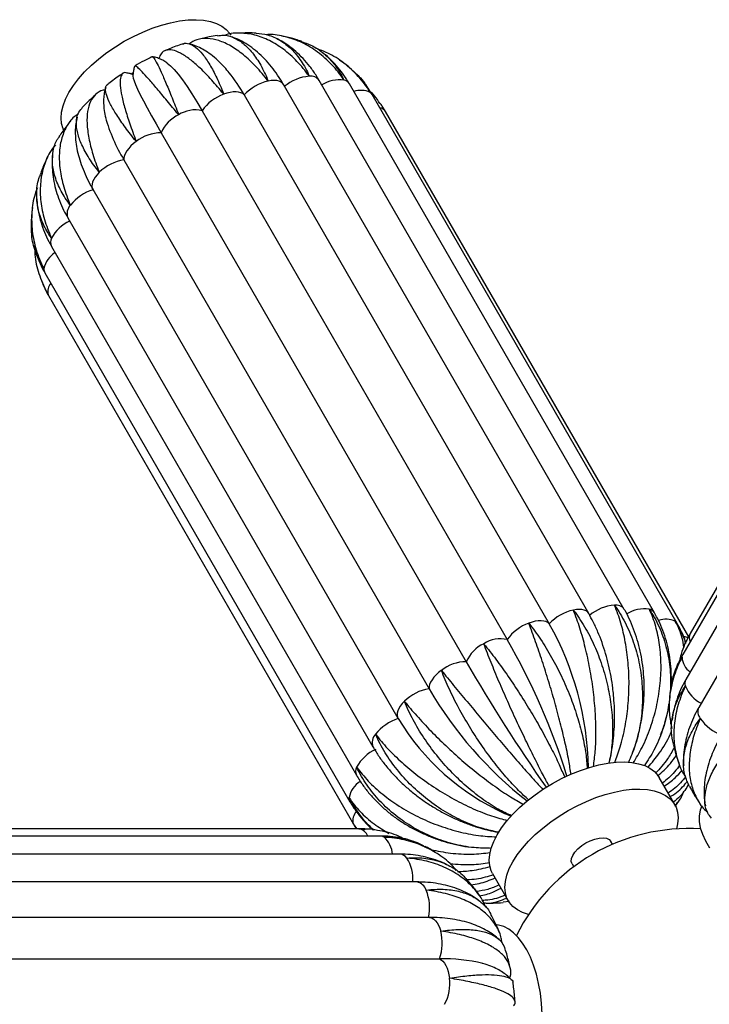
# Paper-space layout '_Inferior' of a CAD drawing. Header units: millimetres. Extents: x -353 to 353, y -312 to 312.
# Tile 5 of 9: x -209 to 6, y 5 to 312. Entities that reach past the tile are written whole.
import ezdxf

# ---------------------------------------------------------------- set-up
doc = ezdxf.new("R2010")
doc.units = ezdxf.units.MM

psp = doc.layouts.new('_Inferior')

# ---------------------------------------------------------------- linework, layer by layer
at = {"color": 7, "linetype": 'Continuous', "lineweight": 25}
for p, q in [((-142.32, 306.83), (-142.64, 306.95)), ((-114, 301.82), (-114.37, 302.11)), ((-107.9, 298.97), (-109, 299.76)), ((-31.18, 127.09), (-126.44, 292.09)), ((-20.06, 128.39), (-115.32, 293.39)), ((-10.64, 127.34), (-105.91, 292.34)), ((-138.75, 288.89), (-43.49, 123.89)), ((-3.57, 124.03), (-98.83, 289.03)), ((95.79, 285.83), (0.52, 120.83)), ((-151.87, 283.96), (-56.61, 118.96)), ((0.04, 119.77), (-94.59, 283.66)), ((-164.67, 277.05), (-69.41, 112.05)), ((93.5, 279.35), (-1.76, 114.35)), ((94.4, 271.48), (-0.86, 106.48)), ((-176.29, 268.64), (-81.02, 103.64)), ((98.43, 262.76), (3.17, 97.76)), ((-186, 259.43), (-90.74, 94.43)), ((-204.84, 253.73), (-205, 252.44)), ((-193.82, 250.52), (-98.55, 85.52)), ((-198.93, 241.63), (-103.67, 76.63)), ((-200.99, 233.38), (-105.73, 68.38)), ((-200.64, 227.83), (-199.86, 226.34)), ((-199.86, 226.34), (-104.6, 61.34)), ((-90.74, 94.43), (-90.65, 94.3)), ((-5.03, 94.71), (-5.15, 93.83)), ((-4.33, 67.5), (-9.21, 75.95)), ((-4.21, 66.91), (-2.61, 69.2)), ((5.17, 67.72), (5.26, 67.15)), ((-57.34, 64.7), (-55.39, 63.89)), ((-102.94, 59.96), (-293.47, 59.96)), ((-104.6, 61.34), (-103.75, 59.96)), ((-101.83, 59.92), (-102.94, 59.96)), ((-99.93, 59.79), (-100.98, 59.86)), ((-96.25, 57.68), (-286.77, 57.68)), ((-23.73, 55.11), (-24.25, 56)), ((-90.08, 52.02), (-280.61, 52.02)), ((-36.37, 49), (-35.86, 48.11)), ((-84.86, 43.35), (-275.38, 43.35)), ((-61.17, 45.95), (-56.29, 37.5)), ((-55.95, 37.25), (-57.91, 37.01)), ((-80.93, 32.28), (-271.46, 32.28)), ((-268.29, 19.39), (-77.77, 19.39))]:
    psp.add_line(p, q, dxfattribs=at)
at = {"color": 8, "linetype": 'Continuous', "lineweight": 25}
for p, q in [((-199.96, 226.54), (-199.86, 226.34)), ((-104.7, 61.54), (-104.6, 61.34)), ((-102.94, 59.96), (-102.79, 59.96))]:
    psp.add_line(p, q, dxfattribs=at)
at = {"color": 7, "linetype": 'Continuous', "lineweight": 25, "flags": 128}
for points in [[(-193.44, 289.63), (-192.08, 291.77), (-190.44, 293.92), (-188.55, 296.05), (-186.43, 298.14), (-184.1, 300.17), (-181.6, 302.1), (-178.94, 303.92), (-176.17, 305.61), (-173.31, 307.14), (-170.4, 308.5), (-167.47, 309.68), (-164.56, 310.65), (-161.7, 311.41), (-158.92, 311.95), (-156.26, 312.26), (-153.75, 312.34), (-151.42, 312.19), (-149.29, 311.8), (-147.38, 311.19), (-145.74, 310.36), (-144.36, 309.32), (-143.27, 308.08), (-142.89, 307.5)], [(-162.93, 298.9), (-162.83, 298.83), (-161.8, 297.97), (-160.64, 296.79), (-159.38, 295.32), (-158.03, 293.55), (-156.58, 291.51), (-155.07, 289.22), (-153.49, 286.69), (-151.87, 283.96)], [(-174.14, 295.42), (-174.06, 295.47), (-173.42, 295.88)], [(-173.48, 294.7), (-173.39, 294.15), (-173.12, 293.28), (-172.65, 292.11), (-172, 290.66), (-171.17, 288.95), (-170.18, 287), (-169.01, 284.8), (-167.7, 282.4), (-166.25, 279.81), (-164.67, 277.05)], [(-195.09, 277.95), (-195.27, 278.34), (-195.75, 279.92), (-195.92, 281.65), (-195.76, 283.51), (-195.3, 285.48), (-194.52, 287.53), (-193.44, 289.63)], [(-138.75, 288.89), (-139.21, 289.28), (-139.8, 289.56), (-140.49, 289.75), (-141.29, 289.83), (-142.18, 289.8), (-143.13, 289.67), (-144.13, 289.43), (-145.15, 289.09)], [(-172.45, 274.36), (-173.33, 273.67), (-174.11, 272.95), (-174.8, 272.2), (-175.37, 271.45), (-175.81, 270.7), (-176.11, 269.97), (-176.27, 269.28), (-176.29, 268.64)], [(-43.49, 123.89), (-43.95, 124.28), (-44.53, 124.56), (-45.23, 124.75), (-46.03, 124.83), (-46.92, 124.8), (-47.87, 124.67), (-48.86, 124.43), (-49.89, 124.09)], [(-77.19, 109.36), (-78.06, 108.67), (-78.85, 107.95), (-79.54, 107.2), (-80.1, 106.45), (-80.55, 105.7), (-80.85, 104.97), (-81.01, 104.28), (-81.02, 103.64)], [(-61.17, 45.95), (-61.59, 46.79), (-62.07, 48.37), (-62.23, 50.11), (-62.08, 51.97), (-61.61, 53.93), (-60.84, 55.98), (-59.76, 58.09), (-58.39, 60.23), (-56.76, 62.37), (-54.87, 64.51), (-52.74, 66.6), (-50.42, 68.62), (-47.91, 70.55), (-45.26, 72.37), (-42.48, 74.06), (-39.63, 75.6), (-36.72, 76.96), (-33.79, 78.13), (-30.88, 79.1), (-28.02, 79.87), (-25.24, 80.4), (-22.58, 80.71), (-20.07, 80.79), (-17.73, 80.64), (-15.6, 80.25), (-13.7, 79.64), (-12.05, 78.81), (-10.67, 77.77), (-9.58, 76.54), (-9.21, 75.95)], [(-54.88, 49.63), (-53.51, 51.77), (-51.88, 53.92), (-49.99, 56.05), (-47.86, 58.14), (-45.54, 60.17), (-43.03, 62.1), (-40.38, 63.92), (-37.6, 65.61), (-34.75, 67.14), (-31.84, 68.5), (-28.91, 69.68), (-26, 70.65), (-23.14, 71.41), (-20.36, 71.95), (-17.7, 72.26), (-15.19, 72.34), (-12.85, 72.19), (-10.72, 71.8), (-8.82, 71.19), (-7.17, 70.36), (-5.79, 69.32), (-4.7, 68.08), (-3.91, 66.66), (-3.43, 65.08), (-3.27, 63.35), (-3.42, 61.49), (-3.78, 59.88)], [(4.13, 67.13), (3.58, 65.7), (3.29, 64.02), (3.33, 62.21), (3.67, 60.28), (4.33, 58.26), (5.3, 56.17), (6.56, 54.04)], [(-36.37, 49), (-36.61, 49.76), (-36.53, 50.66), (-36.14, 51.65), (-35.46, 52.69), (-34.52, 53.71), (-33.37, 54.68), (-32.06, 55.53), (-30.67, 56.23), (-29.26, 56.75), (-27.9, 57.05), (-26.66, 57.13), (-25.61, 56.97), (-24.79, 56.59), (-24.25, 56), (-24.25, 56)], [(-49.97, 33.22), (-51.8, 33.81), (-53.45, 34.64), (-54.83, 35.68), (-55.92, 36.92), (-56.71, 38.34), (-57.19, 39.92), (-57.35, 41.65), (-57.2, 43.51), (-56.73, 45.48), (-55.96, 47.53), (-54.88, 49.63)], [(-45.66, 2.25), (-45.87, 5.47), (-46.26, 8.63), (-46.81, 11.68), (-47.52, 14.6), (-48.38, 17.35), (-49.39, 19.89), (-50.54, 22.21), (-51.8, 24.26), (-53.16, 26.02), (-54.61, 27.48), (-56.13, 28.62), (-57.7, 29.43), (-59.31, 29.89), (-60.08, 29.98)], [(-77.77, 19.39), (-77.22, 19.08), (-76.69, 18.61), (-76.21, 18.01), (-75.77, 17.27), (-75.4, 16.41), (-75.08, 15.46), (-74.84, 14.42), (-74.67, 13.33)]]:
    psp.add_lwpolyline(points, dxfattribs=at)
at = {"color": 8, "linetype": 'Continuous', "lineweight": 25, "flags": 128}
for points in [[(-126.44, 292.09), (-126.76, 292.51), (-127.24, 292.88), (-127.84, 293.16), (-128.56, 293.32), (-129.38, 293.39), (-130.27, 293.34), (-131.23, 293.19)], [(-98.83, 289.03), (-98.97, 289.23), (-99.38, 289.65)], [(-183.97, 264.73), (-184.68, 263.99), (-185.27, 263.23), (-185.73, 262.48), (-186.06, 261.75), (-186.24, 261.05), (-186.28, 260.4), (-186.17, 259.81), (-186, 259.43)], [(-31.17, 127.09), (-31.5, 127.51), (-31.98, 127.88), (-32.58, 128.16), (-33.3, 128.32), (-34.11, 128.39), (-35.01, 128.34), (-35.97, 128.19)], [(-3.57, 124.03), (-3.71, 124.23), (-4.12, 124.65)], [(-2.03, 113.48), (-1.9, 114.06), (-1.76, 114.35)], [(-88.71, 99.73), (-89.41, 98.99), (-90, 98.23), (-90.47, 97.48), (-90.79, 96.75), (-90.98, 96.05), (-91.02, 95.4), (-90.91, 94.81), (-90.74, 94.43)], [(-80.93, 32.28), (-80.59, 32.25), (-80.03, 32.07), (-79.48, 31.74), (-78.97, 31.25), (-78.49, 30.62), (-78.06, 29.86), (-77.7, 28.98), (-77.39, 28.01)]]:
    psp.add_lwpolyline(points, dxfattribs=at)
at = {"color": 7, "linetype": 'Continuous', "lineweight": 25}
for centre, radius, start, end in [((-185.42, 262.36), 53.69, 29.6172, 38.5428), ((-127.93, 278.67), 14.89, 102.8274, 136.6435), ((-117.4, 281.01), 13.71, 94.1936, 129.9867), ((-140.5, 276.03), 13.86, 109.5898, 145.1155), ((-154.54, 272.65), 11.05, 115.0125, 156.5428), ((-154.02, 274.67), 9.53, 76.9839, 122.9931), ((-133.24, 295.21), 50.59, 195.3178, 211.6855), ((-164.6, 264.27), 12.78, 90.3207, 127.8729), ((-173.76, 254.16), 14.7, 99.9025, 134.011), ((-181.62, 245.47), 14.49, 107.265, 141.7202), ((-22.14, 116.01), 13.71, 94.1936, 129.9867), ((-32.67, 113.67), 14.89, 102.8274, 136.6435), ((-45.24, 111.03), 13.86, 109.5898, 145.1155), ((-125.51, 77.48), 94.23, 0.9098, 29.5019), ((-59.27, 107.65), 11.05, 115.0125, 156.5428), ((-58.76, 109.67), 9.53, 76.9839, 122.9931), ((-241.04, 12.79), 212.8, 17.3915, 29.9266), ((-69.34, 99.27), 12.78, 90.3207, 127.8729), ((399.04, 382.7), 541.01, 210.0173, 214.9371), ((-78.49, 89.16), 14.7, 99.9025, 134.011), ((25.2, 165.58), 122.96, 210.2493, 232.0528), ((-86.35, 80.47), 14.49, 107.265, 141.7202), ((-26.24, 133.22), 75.26, 211.1371, 245.5062), ((15.03, 102.28), 13.87, 214.9324, 250.4401), ((-92.84, 73.42), 12.23, 113.1527, 151.8685), ((0, 0), 60, 86.3867, 153.6133), ((-95.22, 35.31), 14.38, 347.7555, 22.3858), ((-91.69, 24.31), 14.77, 340.5227, 14.5312), ((-76.55, -31.98), 51.38, 76.1792, 91.3511), ((-87.53, 11.45), 12.99, 331.1497, 8.2912)]:
    psp.add_arc(centre, radius, start, end, dxfattribs=at)
at = {"color": 8, "linetype": 'Continuous', "lineweight": 25}
for centre, radius, start, end in [((-117.94, 291.47), 3.25, 36.322, 98.274), ((-108.96, 283.04), 10.53, 82.2549, 121.8007), ((-108.03, 291.02), 2.51, 32.0055, 78.7759), ((-102.24, 283.81), 6.5, 63.9366, 110.3321), ((-96.8, 282.23), 2.63, 32.8557, 81.6268), ((-190.28, 251.82), 3.77, 135.9742, 200.2591), ((-188.2, 238.49), 12.11, 114.567, 151.9465), ((-196.47, 242.87), 2.75, 151.4428, 206.7888), ((-193.75, 233.18), 7.66, 121.9166, 168.7418), ((-199.05, 234.48), 2.22, 174.8929, 209.3969), ((-196.05, 227.53), 4.03, 139.5159, 194.0957), ((-22.68, 126.47), 3.25, 36.3041, 98.276), ((-13.7, 118.02), 10.55, 82.2724, 122.0004), ((-12.77, 126.02), 2.51, 32.0486, 78.7734), ((-6.99, 118.76), 6.55, 64.0393, 110.9698), ((-1.94, 116.24), 3.68, 59.5942, 82.2479), ((3.12, 119.6), 2.88, 154.5906, 206.0802), ((4.19, 113.86), 6.24, 183.4767, 233.6873), ((1.41, 105.29), 2.56, 152.3625, 200.3603), ((8.94, 108.68), 10.82, 203.3249, 242.4563), ((6.24, 96.45), 3.33, 156.8751, 219.3504), ((-95.02, 86.82), 3.77, 135.9773, 200.2357), ((-101.21, 77.87), 2.76, 151.4435, 206.78), ((-98.47, 68.17), 7.68, 121.6992, 168.7198), ((-103.79, 69.48), 2.22, 174.891, 209.4594), ((-100.7, 62.53), 4.12, 137.4839, 193.783), ((-103.67, 56.26), 3.8, 22.0169, 76.6159), ((-96.27, 55.49), 2.19, 56.8437, 89.5604), ((-100.37, 51.37), 7.97, 4.6395, 48.3318), ((-90.28, 49.22), 2.81, 34.0475, 86.0134), ((-97.91, 44.35), 11.86, 355.1624, 32.8717), ((-85.44, 39.73), 3.67, 16.8772, 80.8751)]:
    psp.add_arc(centre, radius, start, end, dxfattribs=at)
at = {"color": 7, "linetype": 'Continuous', "lineweight": 25}
for points, knots in [([(-147.12, 307.4), (-147.98, 307.27), (-149.98, 306.95), (-151.95, 306.45), (-153.08, 306.16)], [0, 0, 0, 0, 0.430795, 1, 1, 1, 1]), ([(-147.1, 307.3), (-146.49, 307.41), (-144.83, 307.72), (-142.11, 306.94), (-139.04, 305.1), (-136.16, 302.17), (-133.51, 298.23), (-131.96, 295), (-131.25, 293.22), (-131.23, 293.19)], [0, 0, 0, 0, 0.105417, 0.285362, 0.460584, 0.640909, 0.816127, 0.996433, 1, 1, 1, 1]), ([(-118.41, 294.68), (-118.43, 294.72), (-119.64, 296.39), (-122.24, 299.5), (-126.42, 303.24), (-130.88, 306.01), (-135.43, 307.74), (-139.98, 308.26), (-143.15, 308.12), (-144.7, 307.49), (-144.85, 307.43)], [0, 0, 0, 0, 0.0032773, 0.1642808, 0.3299562, 0.490962, 0.6566564, 0.8173385, 0.982684, 1, 1, 1, 1]), ([(-135.01, 308.15), (-135.86, 308.19), (-137.94, 308.28), (-140.03, 308.16), (-141.27, 308.09)], [0, 0, 0, 0, 0.4045525, 1, 1, 1, 1]), ([(-135.02, 308.11), (-133.8, 308), (-131.22, 307.78), (-127.48, 306.06), (-123.95, 303.33), (-120.86, 299.56), (-119.17, 296.44), (-118.42, 294.72), (-118.41, 294.68)], [0, 0, 0, 0, 0.177707, 0.379325, 0.586815, 0.788428, 0.995896, 1, 1, 1, 1]), ([(-107.54, 293.47), (-107.57, 293.51), (-108.73, 295.24), (-111.31, 298.46), (-115.68, 302.35), (-120.56, 305.32), (-125.72, 307.08), (-129.53, 307.84), (-131.52, 307.67), (-131.76, 307.65)], [0, 0, 0, 0, 0.003908, 0.195884, 0.39343, 0.585409, 0.782979, 0.974571, 1, 1, 1, 1]), ([(-120.85, 305.59), (-121.44, 305.79), (-123.21, 306.39), (-125.26, 306.92), (-126.72, 307.17), (-126.96, 307.21)], [0, 0, 0, 0, 0.2991954, 0.8818678, 1, 1, 1, 1]), ([(-157.77, 304.8), (-157.85, 304.78), (-159.31, 304.34), (-161.2, 303.63), (-162.98, 302.85), (-163.42, 302.65)], [0, 0, 0, 0, 0.040647, 0.761265, 1, 1, 1, 1]), ([(-157.77, 304.8), (-157.76, 304.8), (-157.23, 305.18), (-155.92, 304.91), (-153.91, 303.92), (-151.73, 301.68), (-149.51, 298.48), (-147.29, 294.31), (-145.87, 290.96), (-145.16, 289.12), (-145.15, 289.09)], [0, 0, 0, 0, 0.002971, 0.165999, 0.333758, 0.497113, 0.665227, 0.828579, 0.996675, 1, 1, 1, 1]), ([(-143.39, 295.73), (-143.89, 296.34), (-145.04, 297.75), (-146.96, 299.67), (-149.06, 301.44), (-151.15, 302.86), (-153.18, 303.9), (-154.81, 304.55), (-155.79, 304.76), (-156.06, 304.82)], [0, 0, 0, 0, 0.13591, 0.315081, 0.497364, 0.657078, 0.806173, 0.945229, 1, 1, 1, 1]), ([(-131.23, 293.19), (-131.26, 293.22), (-132.5, 294.84), (-135.07, 297.86), (-138.96, 301.51), (-142.89, 304.26), (-146.67, 305.99), (-150.27, 306.64), (-153.43, 306.33), (-155.18, 305.28), (-155.98, 304.8)], [0, 0, 0, 0, 0.00292, 0.146365, 0.293972, 0.437419, 0.585044, 0.728202, 0.875516, 1, 1, 1, 1]), ([(-126.44, 292.09), (-126.75, 292.62), (-127.63, 294.11), (-129.23, 296.43), (-131.26, 298.96), (-133.45, 301.23), (-135.77, 303.23), (-138.21, 304.9), (-140.27, 306.06), (-141.55, 306.53), (-141.95, 306.68)], [0, 0, 0, 0, 0.077096, 0.221319, 0.366225, 0.511208, 0.655411, 0.797787, 0.93727, 1, 1, 1, 1]), ([(-115.32, 293.39), (-115.65, 293.94), (-116.55, 295.45), (-118.2, 297.76), (-120.32, 300.25), (-122.61, 302.47), (-125.08, 304.39), (-126.99, 305.67), (-128.12, 306.22), (-128.34, 306.32)], [0, 0, 0, 0, 0.09816, 0.272689, 0.446684, 0.619394, 0.790473, 0.959688, 1, 1, 1, 1]), ([(-120.88, 305.5), (-119.89, 305.18), (-117.31, 304.35), (-113.73, 301.85), (-110.21, 298.21), (-108.36, 295.18), (-107.56, 293.51), (-107.54, 293.47)], [0, 0, 0, 0, 0.170836, 0.448024, 0.71736, 0.994518, 1, 1, 1, 1]), ([(-145.15, 289.09), (-145.18, 289.12), (-146.43, 290.69), (-148.93, 293.64), (-152.46, 297.29), (-155.77, 300.14), (-158.69, 302.05), (-161.23, 303), (-163.24, 302.92), (-164.67, 302.04), (-165.14, 300.78), (-165.35, 300.23)], [0, 0, 0, 0, 0.002594, 0.130031, 0.261165, 0.388603, 0.519753, 0.646935, 0.777808, 0.904946, 1, 1, 1, 1]), ([(-99.38, 289.65), (-99.41, 289.68), (-100.51, 291.46), (-103.02, 294.81), (-107.5, 298.9), (-111.99, 301.84), (-115.09, 302.93), (-116.34, 303.36)], [0, 0, 0, 0, 0.005477, 0.274566, 0.551462, 0.820554, 1, 1, 1, 1]), ([(-105.91, 292.34), (-106.24, 292.9), (-107.15, 294.42), (-108.82, 296.73), (-111, 299.17), (-112.64, 300.79), (-113.61, 301.53), (-113.71, 301.61)], [0, 0, 0, 0, 0.158616, 0.428827, 0.698032, 0.965807, 1, 1, 1, 1]), ([(-167.53, 300.78), (-168.35, 300.38), (-170.16, 299.5), (-171.89, 298.48), (-172.83, 297.92)], [0, 0, 0, 0, 0.457963, 1, 1, 1, 1]), ([(-159.21, 282.66), (-159.23, 282.69), (-160.48, 284.22), (-162.88, 287.13), (-166, 290.86), (-168.63, 293.93), (-170.69, 296.2), (-172.07, 297.55), (-172.77, 298.1), (-172.79, 297.9), (-172.79, 297.86)], [0, 0, 0, 0, 0.003214, 0.16109, 0.323547, 0.481426, 0.643902, 0.801463, 0.963597, 1, 1, 1, 1]), ([(-167.46, 300.81), (-167.29, 300.69), (-166.96, 300.45), (-165.98, 298.75), (-164.69, 296.1), (-163.11, 292.51), (-161.28, 288.05), (-159.93, 284.58), (-159.22, 282.7), (-159.21, 282.66)], [0, 0, 0, 0, 0.16317, 0.331498, 0.495408, 0.664092, 0.827998, 0.996664, 1, 1, 1, 1]), ([(-162.94, 298.88), (-163.14, 299.02), (-163.7, 299.43), (-164.76, 299.99), (-166.07, 300.53), (-167.02, 300.72), (-167.46, 300.8)], [0, 0, 0, 0, 0.169805, 0.479996, 0.762286, 1, 1, 1, 1]), ([(-105.32, 296.95), (-105.7, 297.29), (-106.4, 297.91), (-107.17, 298.44), (-107.51, 298.68)], [0, 0, 0, 0, 0.549272, 1, 1, 1, 1]), ([(-176.6, 295.56), (-176.89, 295.37), (-178.41, 294.4), (-180.05, 293.21), (-181.33, 292.15), (-181.49, 292.03)], [0, 0, 0, 0, 0.1690623, 0.8989804, 1, 1, 1, 1]), ([(-175.55, 295.74), (-175.58, 295.75), (-176.17, 295.99), (-176.84, 295.53), (-177.49, 294.26), (-177.53, 291.94), (-177.03, 288.7), (-176.02, 284.67), (-174.51, 279.9), (-173.2, 276.31), (-172.46, 274.39), (-172.45, 274.36)], [0, 0, 0, 0, 0.007687, 0.150556, 0.289452, 0.432378, 0.571553, 0.714782, 0.853954, 0.997167, 1, 1, 1, 1]), ([(-173.46, 295.15), (-173.58, 295.21), (-174.03, 295.42), (-174.75, 295.65), (-175.37, 295.72), (-175.55, 295.74)], [0, 0, 0, 0, 0.204278, 0.768762, 1, 1, 1, 1]), ([(-172.9, 297.82), (-172.92, 297.78), (-173.13, 297.35), (-173.31, 296.51), (-173.47, 295.48), (-173.47, 294.9), (-173.47, 294.66)], [0, 0, 0, 0, 0.04085, 0.399144, 0.745416, 1, 1, 1, 1]), ([(-105.36, 296.9), (-104.36, 296.02), (-101.99, 293.97), (-100.26, 291.29), (-99.4, 289.68), (-99.38, 289.65)], [0, 0, 0, 0, 0.42124, 0.988774, 1, 1, 1, 1]), ([(-172.45, 274.36), (-172.47, 274.39), (-173.7, 275.88), (-175.96, 278.79), (-178.64, 282.67), (-180.61, 286.06), (-181.81, 288.81), (-182.13, 290.78), (-181.98, 291.83), (-181.51, 291.98), (-181.46, 291.99)], [0, 0, 0, 0, 0.003267, 0.16379, 0.32897, 0.489495, 0.654694, 0.814896, 0.979748, 1, 1, 1, 1]), ([(-98.83, 289.03), (-99.18, 289.59), (-100.09, 291.1), (-101.24, 292.75), (-102.14, 293.75), (-102.3, 293.93)], [0, 0, 0, 0, 0.329285, 0.878992, 1, 1, 1, 1]), ([(-185.06, 289.03), (-185.98, 288.21), (-187.49, 286.86), (-188.86, 285.38), (-189.4, 284.8)], [0, 0, 0, 0, 0.602557, 1, 1, 1, 1]), ([(-182.22, 290.4), (-182.41, 290.38), (-183.6, 290.26), (-185.18, 289.13), (-186.85, 286.96), (-187.74, 283.88), (-187.92, 280.01), (-187.36, 275.5), (-186.08, 270.4), (-184.77, 266.7), (-183.99, 264.77), (-183.97, 264.73)], [0, 0, 0, 0, 0.026955, 0.167051, 0.303249, 0.4434, 0.579873, 0.72032, 0.85679, 0.997222, 1, 1, 1, 1]), ([(-181.93, 291.31), (-182.04, 290.99), (-182.35, 290.08), (-182.59, 288.53), (-182.69, 286.61), (-182.53, 284.5), (-182.29, 282.87), (-182.03, 281.9), (-181.98, 281.73)], [0, 0, 0, 0, 0.099344, 0.2815844, 0.4794392, 0.699904, 0.9481928, 1, 1, 1, 1]), ([(-96.37, 286.18), (-96.89, 287.03), (-97.74, 288.41), (-98.93, 289.51), (-99.39, 289.93)], [0, 0, 0, 0, 0.613332, 1, 1, 1, 1]), ([(-94.59, 283.66), (-94.92, 284.23), (-95.46, 285.16), (-96.11, 286.01), (-96.35, 286.34)], [0, 0, 0, 0, 0.616538, 1, 1, 1, 1]), ([(-190.62, 282.9), (-191.05, 282.61), (-192.55, 281.6), (-194.36, 278.97), (-195.95, 275.15), (-196.61, 270.6), (-196.36, 265.61), (-195.2, 260.2), (-193.84, 256.42), (-193.01, 254.48), (-192.99, 254.44)], [0, 0, 0, 0, 0.0597517, 0.2134951, 0.3717003, 0.5257527, 0.6842925, 0.8383415, 0.9968643, 1, 1, 1, 1]), ([(-183.97, 264.73), (-184, 264.76), (-185.17, 266.23), (-187.28, 269.17), (-189.54, 273.27), (-190.9, 277.08), (-191.28, 280.37), (-190.84, 283.02), (-189.83, 284.22), (-189.37, 284.77)], [0, 0, 0, 0, 0.003436, 0.172246, 0.345954, 0.514767, 0.688495, 0.856968, 1, 1, 1, 1]), ([(-192.92, 280.78), (-193.23, 280.41), (-194.42, 278.99), (-195.63, 277.31), (-196.46, 275.97), (-196.57, 275.79)], [0, 0, 0, 0, 0.231207, 0.89665, 1, 1, 1, 1]), ([(-190.93, 281.91), (-191.07, 281.24), (-191.38, 279.78), (-191.52, 277.42), (-191.42, 274.83), (-191.03, 272.11), (-190.35, 269.3), (-189.38, 266.4), (-188.14, 263.47), (-186.97, 261.14), (-186.21, 259.8), (-186, 259.43)], [0, 0, 0, 0, 0.094027, 0.206172, 0.32273, 0.443786, 0.568642, 0.695984, 0.82439, 0.952562, 1, 1, 1, 1]), ([(-192.99, 254.44), (-193.01, 254.47), (-194.13, 255.94), (-196.07, 258.93), (-197.94, 263.31), (-198.79, 267.58), (-198.49, 271.48), (-197.69, 274.25), (-196.7, 275.48), (-196.49, 275.74)], [0, 0, 0, 0, 0.003813, 0.191145, 0.383912, 0.571247, 0.764036, 0.950994, 1, 1, 1, 1]), ([(-197.68, 273.31), (-198.29, 272.53), (-199.94, 270.4), (-201.54, 266.29), (-202.52, 261.14), (-202.4, 255.67), (-201.26, 249.99), (-199.81, 246.16), (-198.91, 244.23), (-198.89, 244.19)], [0, 0, 0, 0, 0.105595, 0.285505, 0.460691, 0.640981, 0.816164, 0.996434, 1, 1, 1, 1]), ([(-199.98, 269.81), (-200.05, 269.68), (-200.72, 268.41), (-201.56, 266.45), (-202.2, 264.58), (-202.43, 263.93)], [0, 0, 0, 0, 0.069711, 0.674146, 1, 1, 1, 1]), ([(-198.55, 270.09), (-198.62, 269.27), (-198.77, 267.5), (-198.62, 264.72), (-198.21, 261.8), (-197.48, 258.84), (-196.46, 255.87), (-195.24, 253.08), (-194.26, 251.32), (-193.82, 250.52)], [0, 0, 0, 0, 0.127754, 0.272735, 0.419857, 0.56916, 0.720457, 0.873378, 1, 1, 1, 1]), ([(-198.89, 244.19), (-198.91, 244.22), (-199.96, 245.69), (-201.73, 248.76), (-203.29, 253.46), (-203.66, 258.2), (-203.33, 261.72), (-202.52, 263.54), (-202.36, 263.9)], [0, 0, 0, 0, 0.004695, 0.235331, 0.472659, 0.703298, 0.940654, 1, 1, 1, 1]), ([(-203.25, 259.93), (-203.54, 259.26), (-204.54, 256.83), (-205.17, 252.23), (-205.1, 246.39), (-203.83, 240.48), (-202.27, 236.62), (-201.29, 234.71), (-201.27, 234.67)], [0, 0, 0, 0, 0.086645, 0.31059, 0.541058, 0.764998, 0.995442, 1, 1, 1, 1]), ([(-203.46, 256.5), (-203.45, 256.07), (-203.4, 254.62), (-202.98, 252.14), (-202.23, 249.08), (-201.15, 246.06), (-200.02, 243.58), (-199.21, 242.12), (-198.93, 241.63)], [0, 0, 0, 0, 0.08255, 0.283818, 0.486078, 0.689543, 0.894323, 1, 1, 1, 1]), ([(-205.02, 252.2), (-205.05, 251.96), (-205.23, 250.55), (-205.24, 249.13), (-205.25, 247.95)], [0, 0, 0, 0, 0.172649, 1, 1, 1, 1]), ([(-201.27, 234.67), (-201.29, 234.7), (-202.26, 236.2), (-203.85, 239.38), (-205.14, 243.85), (-205.13, 246.78), (-205.13, 247.95)], [0, 0, 0, 0, 0.007455, 0.373707, 0.750587, 1, 1, 1, 1]), ([(-204.45, 241.88), (-204.29, 241.25), (-203.86, 239.57), (-202.84, 236.98), (-201.79, 234.79), (-201.13, 233.63), (-200.99, 233.38)], [0, 0, 0, 0, 0.212234, 0.56813, 0.907099, 1, 1, 1, 1]), ([(-204.15, 240.81), (-204.13, 239.98), (-204.05, 237.12), (-202.71, 232.31), (-201.04, 228.46), (-199.98, 226.58), (-199.96, 226.54)], [0, 0, 0, 0, 0.165548, 0.572718, 0.991712, 1, 1, 1, 1]), ([(-201.83, 230.49), (-201.66, 230.01), (-201.48, 229.5), (-201.24, 229.02), (-201.22, 228.98)], [0, 0, 0, 0, 0.92982, 1, 1, 1, 1]), ([(-199.96, 226.54), (-199.98, 226.58), (-200.44, 227.36), (-200.78, 228.22), (-201.1, 229.04)], [0, 0, 0, 0, 0.0389527, 1, 1, 1, 1]), ([(-23.05, 80.66), (-22.45, 82.23), (-21.13, 85.72), (-19.74, 91.71), (-18.81, 98.34), (-18.49, 105.07), (-18.78, 111.8), (-19.65, 118.22), (-21.08, 124.27), (-22.38, 127.92), (-23.13, 129.65), (-23.14, 129.68)], [0, 0, 0, 0, 0.105951, 0.234673, 0.359815, 0.488588, 0.613981, 0.743026, 0.868416, 0.997448, 1, 1, 1, 1]), ([(-23.14, 129.68), (-23.12, 129.65), (-21.91, 127.97), (-19.69, 124.34), (-17.14, 118.37), (-15.35, 111.9), (-14.41, 105.24), (-14.31, 98.46), (-15.08, 91.89), (-16.54, 85.82), (-18.07, 82.32), (-18.79, 80.67)], [0, 0, 0, 0, 0.00255, 0.127825, 0.256735, 0.382011, 0.510936, 0.63596, 0.764614, 0.889595, 1, 1, 1, 1]), ([(-29.7, 79.37), (-29.49, 80.91), (-29.03, 84.3), (-28.86, 90.16), (-29.08, 96.67), (-29.73, 103.33), (-30.78, 110.03), (-32.18, 116.49), (-33.91, 122.62), (-35.24, 126.37), (-35.96, 128.15), (-35.97, 128.19)], [0, 0, 0, 0, 0.107357, 0.235876, 0.360821, 0.489392, 0.614587, 0.74343, 0.868623, 0.997452, 1, 1, 1, 1]), ([(-35.97, 128.19), (-35.95, 128.15), (-34.71, 126.53), (-32.35, 123.01), (-29.35, 117.21), (-26.91, 110.91), (-25.13, 104.42), (-24.01, 97.8), (-23.62, 91.38), (-23.86, 85.43), (-24.55, 81.98), (-24.88, 80.36)], [0, 0, 0, 0, 0.002547, 0.127685, 0.256453, 0.381593, 0.510376, 0.635264, 0.763776, 0.88862, 1, 1, 1, 1]), ([(-23.56, 102.88), (-23.59, 103.18), (-23.74, 104.71), (-24.19, 107.45), (-24.93, 111.06), (-25.87, 114.59), (-26.98, 118.03), (-28.28, 121.34), (-29.67, 124.38), (-30.7, 126.23), (-31.18, 127.09)], [0, 0, 0, 0, 0.0343573, 0.1740884, 0.3139394, 0.454035, 0.5945146, 0.7355141, 0.8771567, 1, 1, 1, 1]), ([(-17.51, 83.64), (-17.3, 84.18), (-16.65, 85.84), (-15.79, 88.77), (-14.93, 92.38), (-14.32, 96.06), (-13.94, 99.78), (-13.81, 103.51), (-13.92, 107.23), (-14.27, 110.91), (-14.87, 114.52), (-15.71, 118.04), (-16.8, 121.44), (-18.09, 124.63), (-19.22, 126.92), (-19.9, 128.12), (-20.06, 128.39)], [0, 0, 0, 0, 0.036972, 0.115589, 0.1942, 0.272814, 0.351451, 0.430131, 0.508874, 0.587701, 0.66663, 0.745669, 0.824808, 0.904008, 0.978402, 1, 1, 1, 1]), ([(-17.26, 80.5), (-16.32, 82.06), (-14.24, 85.51), (-11.82, 91.41), (-9.92, 97.91), (-8.8, 104.5), (-8.46, 111.07), (-8.92, 117.34), (-10.15, 123.23), (-11.47, 126.77), (-12.27, 128.44), (-12.28, 128.47)], [0, 0, 0, 0, 0.106795, 0.235396, 0.360419, 0.48907, 0.614345, 0.743268, 0.86854, 0.99745, 1, 1, 1, 1]), ([(-12.28, 128.47), (-12.14, 128.26), (-11.99, 128.04), (-11.71, 127.6), (-11.57, 127.37), (-11.16, 126.7), (-10.89, 126.24), (-10.12, 124.86), (-9.65, 123.92), (-8.35, 121.01), (-7.63, 118.98), (-6.5, 114.73), (-6.1, 112.57), (-5.64, 108.18), (-5.57, 105.95), (-5.67, 103.68)], [0, 0, 0, 0, 0.03125, 0.03125, 0.0625, 0.0625, 0.125, 0.125, 0.25, 0.25, 0.5, 0.5, 0.75, 0.75, 1, 1, 1, 1]), ([(-5.48, 104.14), (-5.46, 104.49), (-5.33, 106.06), (-5.39, 108.83), (-5.67, 112.41), (-6.27, 115.92), (-7.13, 119.32), (-8.28, 122.59), (-9.48, 125.25), (-10.34, 126.79), (-10.64, 127.34)], [0, 0, 0, 0, 0.042161, 0.18879, 0.33532, 0.481666, 0.627724, 0.773379, 0.918508, 1, 1, 1, 1]), ([(-36.69, 76.87), (-36.91, 78.29), (-37.39, 81.38), (-38.54, 86.87), (-40.02, 93.02), (-41.73, 99.4), (-43.65, 105.91), (-45.67, 112.27), (-47.77, 118.4), (-49.17, 122.21), (-49.87, 124.05), (-49.89, 124.09)], [0, 0, 0, 0, 0.107923, 0.236361, 0.361227, 0.489716, 0.614832, 0.743593, 0.868706, 0.997453, 1, 1, 1, 1]), ([(-49.89, 124.09), (-49.86, 124.05), (-48.61, 122.48), (-46.13, 119.08), (-42.72, 113.52), (-39.61, 107.5), (-36.94, 101.34), (-34.73, 95.08), (-33.09, 89.04), (-32, 83.47), (-31.76, 80.28), (-31.65, 78.77)], [0, 0, 0, 0, 0.002547, 0.127665, 0.256413, 0.381533, 0.510296, 0.635164, 0.763656, 0.88848, 1, 1, 1, 1]), ([(-1.44, 116.61), (-1.6, 117.56), (-2.11, 120.44), (-3.25, 122.99), (-4.11, 124.61), (-4.12, 124.65)], [0, 0, 0, 0, 0.327455, 0.986954, 1, 1, 1, 1]), ([(-4.12, 124.65), (-4.1, 124.61), (-3, 122.83), (-1.72, 120.59), (-1.05, 118.14), (-0.93, 117.71)], [0, 0, 0, 0, 0.016441, 0.824121, 1, 1, 1, 1]), ([(-0.81, 117.94), (-0.85, 118.06), (-1.21, 119.25), (-2.1, 121.3), (-3.1, 123.15), (-3.57, 124.03)], [0, 0, 0, 0, 0.053293, 0.552836, 1, 1, 1, 1]), ([(0.6, 120.96), (0.58, 120.92), (-0.47, 119.11), (-2.03, 116), (-2.78, 112.68), (-3.07, 111.36)], [0, 0, 0, 0, 0.0121216, 0.6076222, 1, 1, 1, 1]), ([(-43.59, 73.32), (-44.24, 74.53), (-45.65, 77.18), (-48.13, 82.04), (-50.89, 87.63), (-53.69, 93.54), (-56.51, 99.71), (-59.2, 105.85), (-61.71, 111.9), (-63.22, 115.75), (-63.93, 117.63), (-63.95, 117.66)], [0, 0, 0, 0, 0.107748, 0.236211, 0.361101, 0.489616, 0.614756, 0.743542, 0.868681, 0.997453, 1, 1, 1, 1]), ([(-63.95, 117.66), (-63.92, 117.63), (-62.67, 116.11), (-60.12, 112.83), (-56.33, 107.54), (-52.57, 101.91), (-49.04, 96.2), (-45.74, 90.47), (-42.84, 85.03), (-40.41, 80.08), (-39.23, 77.3), (-38.68, 76)], [0, 0, 0, 0, 0.0025485, 0.1277502, 0.2565848, 0.3817883, 0.5106377, 0.6355895, 0.7641676, 0.8890758, 1, 1, 1, 1]), ([(-1.76, 114.35), (-2.08, 113.77), (-2.93, 112.23), (-3.86, 110.23), (-4.33, 108.76), (-4.46, 108.35)], [0, 0, 0, 0, 0.300198, 0.801654, 1, 1, 1, 1]), ([(-2.03, 113.48), (-2.05, 113.44), (-3.04, 111.6), (-4.67, 107.74), (-5.96, 101.83), (-6.24, 96.21), (-5.56, 92.73), (-5.25, 91.18)], [0, 0, 0, 0, 0.0052755, 0.2644482, 0.5311413, 0.7903177, 1, 1, 1, 1]), ([(-5.55, 103.88), (-5.24, 105.46), (-4.59, 108.81), (-3.03, 111.9), (-2.05, 113.45), (-2.03, 113.48)], [0, 0, 0, 0, 0.469186, 0.989704, 1, 1, 1, 1]), ([(-49.94, 68.95), (-50.98, 69.89), (-53.26, 71.96), (-56.98, 76.02), (-60.94, 80.86), (-64.8, 86.16), (-68.48, 91.85), (-71.83, 97.67), (-74.79, 103.55), (-76.44, 107.41), (-77.17, 109.32), (-77.19, 109.36)], [0, 0, 0, 0, 0.106842, 0.235436, 0.360453, 0.489097, 0.614365, 0.743282, 0.868547, 0.99745, 1, 1, 1, 1]), ([(-77.19, 109.36), (-77.16, 109.33), (-75.94, 107.83), (-73.35, 104.67), (-69.24, 99.7), (-64.92, 94.51), (-60.6, 89.36), (-56.29, 84.31), (-52.21, 79.62), (-48.52, 75.47), (-46.46, 73.25), (-45.5, 72.22)], [0, 0, 0, 0, 0.002552, 0.127939, 0.256964, 0.382352, 0.511392, 0.636528, 0.765296, 0.890388, 1, 1, 1, 1]), ([(-0.86, 106.48), (-1.18, 105.91), (-2.03, 104.37), (-3.2, 101.76), (-4.23, 98.66), (-4.82, 96.4), (-4.97, 95.17), (-4.99, 95)], [0, 0, 0, 0, 0.1570186, 0.4251897, 0.6923291, 0.957962, 1, 1, 1, 1]), ([(-24.82, 80.37), (-24.68, 80.95), (-24.24, 82.63), (-23.75, 85.56), (-23.32, 89.12), (-23.1, 92.74), (-23.08, 96.41), (-23.22, 99.8), (-23.46, 101.95), (-23.56, 102.88)], [0, 0, 0, 0, 0.0840734, 0.2442943, 0.4039942, 0.5632032, 0.7220134, 0.8805495, 1, 1, 1, 1]), ([(-5.56, 103.88), (-5.61, 103.57), (-5.87, 102.05), (-6.02, 100.41), (-6.02, 99.08), (-6.02, 98.98)], [0, 0, 0, 0, 0.1943142, 0.9352454, 1, 1, 1, 1]), ([(-4.72, 86.39), (-4.97, 87.58), (-5.57, 90.38), (-5.19, 94.88), (-3.78, 99.74), (-2.07, 102.85), (-1.01, 104.37), (-0.99, 104.4)], [0, 0, 0, 0, 0.195927, 0.464727, 0.725913, 0.994683, 1, 1, 1, 1]), ([(-0.99, 104.4), (-1.01, 104.36), (-1.92, 102.49), (-3.41, 98.65), (-4.59, 92.93), (-4.71, 87.25), (-3.68, 81.95), (-2.36, 78.17), (-1.11, 76.43), (-0.89, 76.11)], [0, 0, 0, 0, 0.003841, 0.192527, 0.386689, 0.575379, 0.769563, 0.957873, 1, 1, 1, 1]), ([(-55.29, 64.01), (-56.66, 64.65), (-59.69, 66.06), (-64.49, 69.21), (-69.5, 73.18), (-74.28, 77.76), (-78.76, 82.86), (-82.72, 88.27), (-86.11, 93.93), (-87.91, 97.76), (-88.69, 99.69), (-88.71, 99.73)], [0, 0, 0, 0, 0.106386, 0.235045, 0.360126, 0.488836, 0.614168, 0.743151, 0.86848, 0.997449, 1, 1, 1, 1]), ([(-88.71, 99.73), (-88.69, 99.7), (-87.51, 98.23), (-84.92, 95.17), (-80.59, 90.51), (-75.82, 85.81), (-70.83, 81.29), (-65.66, 77), (-60.56, 73.18), (-55.76, 69.93), (-52.89, 68.34), (-51.55, 67.59)], [0, 0, 0, 0, 0.002549, 0.127754, 0.256593, 0.381801, 0.510655, 0.635611, 0.764193, 0.889105, 1, 1, 1, 1]), ([(-6.24, 98.88), (-6.3, 98.29), (-6.6, 95.44), (-8.1, 90.54), (-10.52, 84.61), (-12.75, 81.23), (-13.79, 79.65)], [0, 0, 0, 0, 0.085005, 0.409616, 0.724963, 1, 1, 1, 1]), ([(-8.71, 89.25), (-8.52, 89.73), (-7.86, 91.37), (-7.03, 94.26), (-6.37, 96.85), (-6.17, 98.25), (-6.14, 98.44)], [0, 0, 0, 0, 0.162544, 0.551743, 0.94109, 1, 1, 1, 1]), ([(3.17, 97.76), (2.86, 97.21), (2, 95.67), (0.82, 93.09), (-0.28, 90.01), (-1.06, 86.91), (-1.5, 83.83), (-1.65, 81.41), (-1.55, 80.05), (-1.52, 79.69)], [0, 0, 0, 0, 0.095864, 0.266966, 0.437599, 0.606993, 0.774763, 0.940631, 1, 1, 1, 1]), ([(0.3, 73.14), (-0.25, 74.32), (-1.37, 76.71), (-1.74, 80.85), (-1.11, 85.24), (0.64, 89.78), (2.51, 92.8), (3.64, 94.31), (3.66, 94.34)], [0, 0, 0, 0, 0.189301, 0.388076, 0.592641, 0.791411, 0.995954, 1, 1, 1, 1]), ([(3.66, 94.34), (3.64, 94.3), (2.8, 92.41), (1.41, 88.61), (0.27, 83.15), (0.08, 77.93), (0.84, 73.18), (2.63, 69.03), (4.36, 66.36), (5.71, 65.32), (5.89, 65.18)], [0, 0, 0, 0, 0.003253, 0.163058, 0.3275, 0.487308, 0.651769, 0.811255, 0.97537, 1, 1, 1, 1]), ([(-59.47, 58.9), (-61.03, 59.22), (-64.56, 59.93), (-70.13, 62.08), (-75.99, 65.12), (-81.51, 68.91), (-86.63, 73.37), (-91.11, 78.32), (-94.9, 83.69), (-96.87, 87.46), (-97.71, 89.4), (-97.73, 89.44)], [0, 0, 0, 0, 0.10221, 0.23147, 0.357135, 0.486447, 0.612365, 0.74195, 0.867865, 0.997437, 1, 1, 1, 1]), ([(-97.73, 89.44), (-97.71, 89.41), (-96.58, 87.94), (-94.05, 84.96), (-89.6, 80.61), (-84.51, 76.4), (-79.03, 72.53), (-73.21, 69.05), (-67.32, 66.15), (-61.64, 63.88), (-58.14, 62.97), (-56.49, 62.54)], [0, 0, 0, 0, 0.0025469, 0.1276703, 0.2564245, 0.3815497, 0.5103186, 0.6351923, 0.7636901, 0.8885202, 1, 1, 1, 1]), ([(-12.6, 79.14), (-11.44, 80.57), (-8.84, 83.76), (-6.44, 87.63), (-5.44, 90.03), (-5.3, 90.37)], [0, 0, 0, 0, 0.411523, 0.917613, 1, 1, 1, 1]), ([(-4.78, 86.38), (-4.67, 85.86), (-4.3, 84.14), (-3.68, 82.11), (-3.1, 80.63), (-2.97, 80.3)], [0, 0, 0, 0, 0.248145, 0.830248, 1, 1, 1, 1]), ([(10.05, 88.78), (9.76, 88.26), (8.91, 86.74), (7.69, 84.21), (6.51, 81.19), (5.63, 78.17), (5.04, 75.17), (4.8, 72.23), (4.82, 69.83), (5.05, 68.45), (5.13, 68)], [0, 0, 0, 0, 0.076281, 0.219467, 0.363426, 0.507671, 0.651294, 0.793173, 0.932114, 1, 1, 1, 1]), ([(-98.55, 85.52), (-98.23, 84.98), (-97.34, 83.47), (-95.66, 81.05), (-93.46, 78.29), (-91.03, 75.65), (-88.4, 73.14), (-85.58, 70.78), (-82.6, 68.57), (-79.48, 66.54), (-76.24, 64.7), (-72.9, 63.06), (-69.48, 61.62), (-66.01, 60.42), (-62.66, 59.47), (-60.49, 59.05), (-59.48, 58.86)], [0, 0, 0, 0, 0.041238, 0.115868, 0.190486, 0.265088, 0.339626, 0.414088, 0.488485, 0.562846, 0.637205, 0.711604, 0.786073, 0.860655, 0.935388, 1, 1, 1, 1]), ([(-4.52, 85.2), (-5.17, 84.03), (-6.77, 81.15), (-9, 78.71), (-10.31, 77.26)], [0, 0, 0, 0, 0.408878, 1, 1, 1, 1]), ([(7.15, 63.29), (6.73, 63.78), (5.64, 65.06), (4.99, 67.79), (5.09, 71.32), (6.23, 75.25), (8.35, 79.49), (10.39, 82.44), (11.58, 83.95), (11.6, 83.98)], [0, 0, 0, 0, 0.111838, 0.290491, 0.464455, 0.643487, 0.817447, 0.996459, 1, 1, 1, 1]), ([(-9.66, 76.35), (-8.25, 77.62), (-6.06, 79.6), (-4.4, 81.92), (-3.8, 82.76)], [0, 0, 0, 0, 0.639747, 1, 1, 1, 1]), ([(-2.69, 79.87), (-3.23, 79.13), (-4.76, 77), (-6.82, 75.26), (-8.16, 74.13)], [0, 0, 0, 0, 0.347879, 1, 1, 1, 1]), ([(-61.5, 53.84), (-63.32, 53.86), (-67.32, 53.9), (-73.54, 55.11), (-79.94, 57.22), (-85.98, 60.21), (-91.56, 64.01), (-96.44, 68.47), (-100.56, 73.53), (-102.7, 77.22), (-103.61, 79.15), (-103.63, 79.19)], [0, 0, 0, 0, 0.10776, 0.236221, 0.361109, 0.489622, 0.614761, 0.743546, 0.868682, 0.997453, 1, 1, 1, 1]), ([(-103.63, 79.19), (-103.61, 79.16), (-102.55, 77.69), (-100.1, 74.76), (-95.64, 70.67), (-90.41, 66.92), (-84.66, 63.68), (-78.43, 61), (-72.04, 59.01), (-65.79, 57.73), (-61.86, 57.51), (-60.01, 57.4)], [0, 0, 0, 0, 0.0025474, 0.1276951, 0.2564743, 0.3816238, 0.5104177, 0.6353156, 0.7638383, 0.8886927, 1, 1, 1, 1]), ([(-7.62, 73.2), (-6.43, 74.04), (-4.31, 75.55), (-2.71, 77.4), (-2.01, 78.21)], [0, 0, 0, 0, 0.562873, 1, 1, 1, 1]), ([(-103.67, 76.63), (-103.33, 76.08), (-102.43, 74.56), (-100.73, 72.18), (-98.5, 69.55), (-96.03, 67.06), (-93.33, 64.74), (-90.42, 62.6), (-87.32, 60.67), (-84.06, 58.95), (-80.66, 57.45), (-77.15, 56.19), (-73.55, 55.19), (-70.68, 54.55), (-69.02, 54.34), (-68.58, 54.29)], [0, 0, 0, 0, 0.047933, 0.130838, 0.213977, 0.297456, 0.381194, 0.46512, 0.549176, 0.633318, 0.717518, 0.801759, 0.886038, 0.970358, 1, 1, 1, 1]), ([(-0.92, 76.19), (-1.96, 74.93), (-3.55, 73.01), (-5.66, 71.55), (-6.38, 71.05)], [0, 0, 0, 0, 0.659859, 1, 1, 1, 1]), ([(-5.76, 69.97), (-5.47, 70.14), (-3.59, 71.24), (-1.75, 72.9), (-0.59, 74.54), (-0.38, 74.84)], [0, 0, 0, 0, 0.127037, 0.840262, 1, 1, 1, 1]), ([(0.02, 73.83), (-0.78, 72.52), (-2.07, 70.42), (-4.02, 68.83), (-4.75, 68.23)], [0, 0, 0, 0, 0.621799, 1, 1, 1, 1]), ([(-4.31, 67.14), (-3.49, 68.03), (-2.23, 69.38), (-1.7, 71.09), (-1.51, 71.68)], [0, 0, 0, 0, 0.654169, 1, 1, 1, 1]), ([(0.29, 73.14), (0.68, 72.41), (1.67, 70.57), (2.85, 68.85), (3.55, 67.81)], [0, 0, 0, 0, 0.400223, 1, 1, 1, 1]), ([(-106.01, 69.67), (-105.99, 69.64), (-105, 68.15), (-102.67, 65.25), (-98.51, 61.48), (-95.16, 59.45), (-93.6, 58.51)], [0, 0, 0, 0, 0.006915, 0.346607, 0.696155, 1, 1, 1, 1]), ([(-98.17, 59.5), (-98.2, 59.52), (-99.92, 60.85), (-102.64, 64.21), (-105, 67.73), (-105.99, 69.64), (-106.01, 69.67)], [0, 0, 0, 0, 0.0084058, 0.4922527, 0.9901511, 1, 1, 1, 1]), ([(-105.73, 68.38), (-105.39, 67.82), (-104.48, 66.31), (-102.77, 63.97), (-100.71, 61.57), (-99.19, 60.17), (-98.51, 59.53)], [0, 0, 0, 0, 0.173926, 0.465897, 0.758455, 1, 1, 1, 1]), ([(-103.61, 59.96), (-103.97, 60.44), (-104.36, 60.95), (-104.68, 61.51), (-104.7, 61.54)], [0, 0, 0, 0, 0.93489, 1, 1, 1, 1]), ([(-104.7, 61.54), (-104.68, 61.51), (-104.35, 60.96), (-103.93, 60.45), (-103.53, 59.96)], [0, 0, 0, 0, 0.054818, 1, 1, 1, 1]), ([(-89.24, 56.96), (-89.66, 57.18), (-91.9, 58.35), (-96.43, 59.46), (-100.59, 59.94), (-102.75, 59.96), (-102.79, 59.96)], [0, 0, 0, 0, 0.1033066, 0.5408468, 0.9910937, 1, 1, 1, 1]), ([(-102.79, 59.96), (-102.75, 59.96), (-102.15, 59.96), (-101.55, 59.87), (-100.99, 59.78)], [0, 0, 0, 0, 0.059189, 1, 1, 1, 1]), ([(-87.68, 56.56), (-88.16, 56.7), (-89.68, 57.12), (-92.29, 57.49), (-94.68, 57.67), (-95.99, 57.68), (-96.25, 57.68)], [0, 0, 0, 0, 0.170811, 0.549481, 0.909756, 1, 1, 1, 1]), ([(-95.07, 57.33), (-95.03, 57.33), (-93.25, 57.42), (-89.71, 57.19), (-85.42, 56.14), (-83.09, 54.8), (-82.29, 54.34)], [0, 0, 0, 0, 0.007889, 0.395474, 0.794305, 1, 1, 1, 1]), ([(-72.52, 46.93), (-72.83, 47.34), (-74.33, 49.25), (-77.87, 51.94), (-82.98, 54.81), (-88.76, 56.66), (-92.88, 57.23), (-95.03, 57.33), (-95.07, 57.33)], [0, 0, 0, 0, 0.061792, 0.291831, 0.52857, 0.758604, 0.995318, 1, 1, 1, 1]), ([(-77.41, 51.44), (-77.53, 51.53), (-78.61, 52.35), (-80.22, 53.36), (-81.77, 54.18), (-82.24, 54.43)], [0, 0, 0, 0, 0.0781717, 0.7169885, 1, 1, 1, 1]), ([(-80.49, 53.45), (-78.44, 53.04), (-74.23, 52.2), (-67.91, 51.88), (-63.82, 52.3), (-61.9, 52.5)], [0, 0, 0, 0, 0.336384, 0.689055, 1, 1, 1, 1]), ([(-75.33, 48.7), (-75.59, 48.84), (-76.77, 49.46), (-79.01, 50.28), (-82.05, 51.16), (-85.21, 51.74), (-87.9, 51.99), (-89.54, 52.01), (-90.08, 52.02)], [0, 0, 0, 0, 0.0588, 0.266518, 0.475135, 0.684886, 0.895902, 1, 1, 1, 1]), ([(-87.95, 50.79), (-87.92, 50.79), (-86.11, 50.96), (-82.57, 50.94), (-77.71, 49.92), (-73.41, 47.82), (-70.61, 45.85), (-69.5, 44.35), (-69.36, 44.15)], [0, 0, 0, 0, 0.004803, 0.240773, 0.48359, 0.719563, 0.962407, 1, 1, 1, 1]), ([(-63.34, 35.42), (-63.68, 36.23), (-64.67, 38.62), (-67.41, 41.98), (-71.41, 45.44), (-76.22, 48.1), (-81.73, 49.95), (-85.78, 50.61), (-87.91, 50.79), (-87.95, 50.79)], [0, 0, 0, 0, 0.092897, 0.275361, 0.453035, 0.635884, 0.813554, 0.996383, 1, 1, 1, 1]), ([(-62.06, 49.32), (-63.93, 49.04), (-68.04, 48.44), (-72.2, 48.76), (-74.46, 48.94)], [0, 0, 0, 0, 0.4561183, 1, 1, 1, 1]), ([(-72.12, 46.61), (-70.61, 46.68), (-67.22, 46.82), (-63.86, 47.68), (-61.99, 48.15)], [0, 0, 0, 0, 0.444293, 1, 1, 1, 1]), ([(-65.8, 37.8), (-66.41, 38.23), (-67.81, 39.19), (-70.21, 40.41), (-72.96, 41.52), (-75.89, 42.37), (-78.98, 42.97), (-81.98, 43.3), (-83.97, 43.34), (-84.86, 43.35)], [0, 0, 0, 0, 0.115544, 0.2634764, 0.4134248, 0.5654644, 0.719451, 0.8750661, 1, 1, 1, 1]), ([(-65.36, 39.19), (-65.9, 39.97), (-67.12, 41.71), (-68.53, 43.31), (-69.31, 44.2)], [0, 0, 0, 0, 0.445952, 1, 1, 1, 1]), ([(-60.9, 45.56), (-62.66, 45.03), (-65.38, 44.21), (-68.17, 44.05), (-69.14, 44)], [0, 0, 0, 0, 0.651011, 1, 1, 1, 1]), ([(-67.83, 42.45), (-67.01, 42.57), (-64.52, 42.96), (-62.05, 43.95), (-60.4, 44.61)], [0, 0, 0, 0, 0.328457, 1, 1, 1, 1]), ([(-81.92, 40.79), (-81.89, 40.8), (-80.06, 41.03), (-76.5, 41.2), (-71.77, 40.59), (-67.63, 39.14), (-64.38, 36.87), (-62.4, 34.8), (-61.84, 33.37), (-61.74, 33.13)], [0, 0, 0, 0, 0.003855, 0.193257, 0.388155, 0.57756, 0.77248, 0.961504, 1, 1, 1, 1]), ([(-58.32, 24.45), (-58.36, 24.9), (-58.5, 26.68), (-59.89, 29.55), (-62.43, 32.91), (-66.07, 35.8), (-70.54, 38.12), (-75.82, 39.83), (-79.78, 40.55), (-81.88, 40.79), (-81.92, 40.79)], [0, 0, 0, 0, 0.052103, 0.207097, 0.366589, 0.521895, 0.681724, 0.837026, 0.996839, 1, 1, 1, 1]), ([(-59.11, 42.39), (-60.3, 41.88), (-62.62, 40.89), (-65.03, 40.53), (-66.21, 40.36)], [0, 0, 0, 0, 0.514082, 1, 1, 1, 1]), ([(-65.33, 38.98), (-63.93, 39.29), (-61.65, 39.8), (-59.42, 40.97), (-58.55, 41.42)], [0, 0, 0, 0, 0.613601, 1, 1, 1, 1]), ([(-57.32, 39.28), (-57.34, 39.28), (-59.04, 38.39), (-61.42, 37.76), (-63.78, 37.61), (-64.33, 37.58)], [0, 0, 0, 0, 0.006362, 0.770157, 1, 1, 1, 1]), ([(-64.17, 36.88), (-64.01, 36.85), (-62.46, 36.61), (-59.94, 37.02), (-57.64, 37.98), (-56.78, 38.34)], [0, 0, 0, 0, 0.066016, 0.647724, 1, 1, 1, 1]), ([(-64.17, 36.84), (-63.12, 36.8), (-61.03, 36.72), (-58.94, 36.86), (-57.91, 36.92)], [0, 0, 0, 0, 0.5046, 1, 1, 1, 1]), ([(-59.16, 25.37), (-59.7, 25.85), (-60.87, 26.87), (-62.92, 28.19), (-65.26, 29.39), (-67.85, 30.39), (-70.66, 31.19), (-73.68, 31.79), (-76.81, 32.15), (-79.26, 32.27), (-80.63, 32.28), (-80.93, 32.28)], [0, 0, 0, 0, 0.100593, 0.215162, 0.333917, 0.456883, 0.583377, 0.712196, 0.842052, 0.965162, 1, 1, 1, 1]), ([(-59.06, 27.55), (-59.08, 27.59), (-59.58, 28.93), (-60.43, 30.81), (-61.38, 32.59), (-61.69, 33.15)], [0, 0, 0, 0, 0.023151, 0.688281, 1, 1, 1, 1]), ([(-77.39, 28.01), (-77.36, 28.02), (-75.5, 28.3), (-71.91, 28.64), (-67.22, 28.51), (-63.23, 27.74), (-60.18, 26.35), (-58.11, 24.58), (-57.57, 23.08), (-57.33, 22.41)], [0, 0, 0, 0, 0.003456, 0.173224, 0.347919, 0.51769, 0.692404, 0.861834, 1, 1, 1, 1]), ([(-55.83, 13.38), (-55.78, 13.51), (-55.33, 14.6), (-55.56, 16.56), (-56.62, 19.18), (-58.86, 21.58), (-62.15, 23.73), (-66.35, 25.54), (-71.42, 27), (-75.29, 27.72), (-77.35, 28.01), (-77.39, 28.01)], [0, 0, 0, 0, 0.0198169, 0.16094, 0.2981378, 0.4393171, 0.5767906, 0.7182685, 0.855739, 0.9972017, 1, 1, 1, 1]), ([(-55.7, 16.57), (-55.99, 17.85), (-56.43, 19.83), (-57.05, 21.75), (-57.27, 22.43)], [0, 0, 0, 0, 0.644897, 1, 1, 1, 1]), ([(-55.31, 12.82), (-55.57, 13.11), (-56.26, 13.87), (-57.57, 14.9), (-59.25, 15.96), (-61.24, 16.9), (-62.97, 17.56), (-64.11, 17.85), (-64.41, 17.92)], [0, 0, 0, 0, 0.106475, 0.281318, 0.471013, 0.681286, 0.91518, 1, 1, 1, 1]), ([(-74.67, 13.33), (-74.63, 13.33), (-72.73, 13.64), (-69.09, 14.14), (-64.39, 14.48), (-60.47, 14.44), (-57.49, 14.03), (-55.61, 13.23), (-54.77, 12.51), (-54.87, 11.99), (-54.88, 11.94)], [0, 0, 0, 0, 0.003276, 0.164217, 0.329829, 0.490773, 0.656403, 0.817023, 0.982305, 1, 1, 1, 1]), ([(-54.66, 4.72), (-54.59, 4.78), (-54.02, 5.26), (-54.06, 6.19), (-54.86, 7.49), (-56.87, 8.78), (-59.93, 10.04), (-63.93, 11.22), (-68.84, 12.33), (-72.61, 13), (-74.63, 13.32), (-74.67, 13.33)], [0, 0, 0, 0, 0.021639, 0.1625, 0.299443, 0.44036, 0.577578, 0.718792, 0.856007, 0.997207, 1, 1, 1, 1]), ([(-54.17, 5.95), (-54.2, 6.38), (-54.31, 8.28), (-54.54, 10.28), (-54.82, 11.84), (-54.84, 11.95)], [0, 0, 0, 0, 0.211577, 0.942745, 1, 1, 1, 1])]:
    psp.add_open_spline(points, degree=3, knots=knots, dxfattribs=at)

doc.saveas('drawing.dxf')
